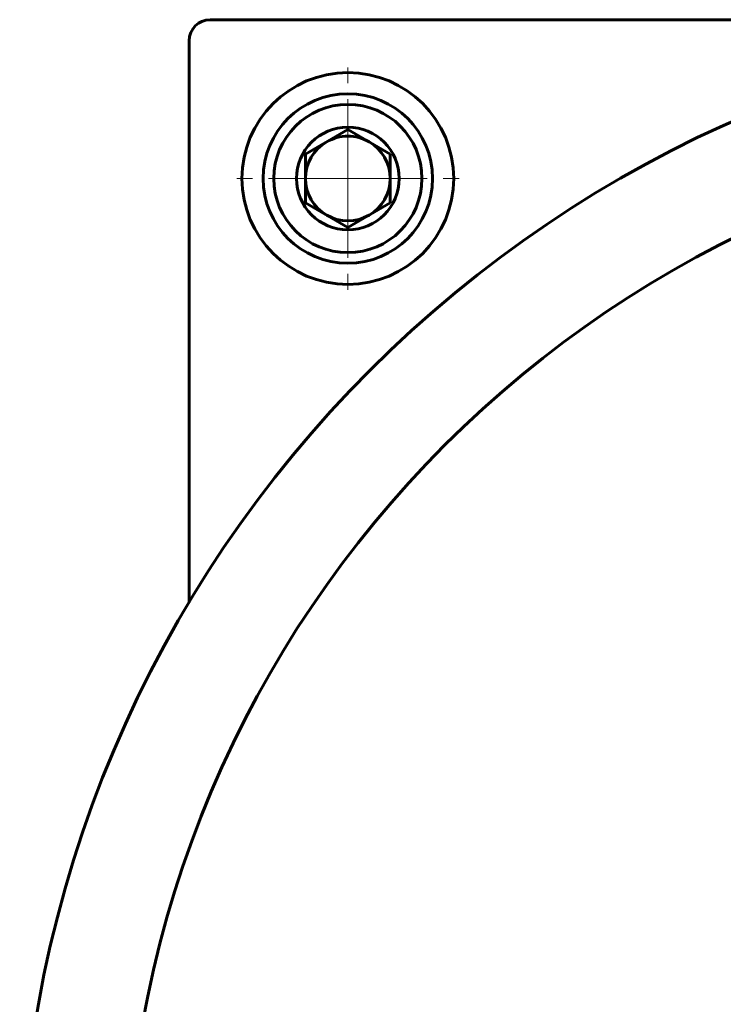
# Model space of a CAD drawing. Header units: millimetres. Extents: x -268 to 542, y -145 to 144.
# Tile 9 of 14: x 307 to 374, y 0 to 93. Entities that reach past the tile are written whole.
import ezdxf

# ---------------------------------------------------------------- set-up
doc = ezdxf.new("R2010")
doc.units = ezdxf.units.MM
doc.linetypes.add('K5LT_AXLED', pattern=[12, 7.5, -1.5, 1.5, -1.5])
doc.linetypes.add('K5LT_BASIC', pattern=[0])
doc.layers.add('Системный слой (1)', color=7, linetype='Continuous', true_color=0x6c6c6c)

# ---------------------------------------------------------------- blocks, each defined once
blk = doc.blocks.new('U67')
at = {"layer": 'Системный слой (1)', "color": 30, "linetype": 'K5LT_AXLED', "lineweight": 18, "true_color": 0xff8000}
for q in [(338.232, 90), (326.232, 78), (350.232, 78), (338.232, 66)]:
    blk.add_line((338.232, 78), q, dxfattribs=at)

msp = doc.modelspace()

# ---------------------------------------------------------------- linework, layer by layer
at = {"layer": 'Системный слой (1)', "color": 150, "linetype": 'K5LT_BASIC', "lineweight": 60, "true_color": 0x0080ff}
for p, q in [((420.232, 93), (325.232, 93)), ((323.232, 91), (323.232, 37.966)), ((338.232, 82.619), (334.232, 80.309)), ((342.232, 80.309), (338.232, 82.619)), ((334.232, 80.309), (334.232, 75.691)), ((342.232, 75.691), (342.232, 80.309)), ((334.232, 75.691), (338.232, 73.381)), ((338.232, 73.381), (342.232, 75.691))]:
    msp.add_line(p, q, dxfattribs=at)
for centre, radius in [((420.232, -20), 113), ((338.232, 78), 10), ((338.232, 78), 8), ((338.232, 78), 7), ((420.232, -20), 103), ((338.232, 78), 4.85)]:
    msp.add_circle(centre, radius, dxfattribs=at)
for centre, radius, start, end in [((325.232, 91), 2, 90, 180), ((338.232, 78), 4, 90, 120), ((338.232, 78), 4, 60, 90), ((338.232, 78), 4, 120, 180), ((338.232, 78), 4, 0, 60), ((338.232, 78), 4, 180, 240), ((338.232, 78), 4, 300, 0), ((338.232, 78), 4, 240, 300)]:
    msp.add_arc(centre, radius, start, end, dxfattribs=at)

# ---------------------------------------------------------------- block references
at = {"layer": 'Системный слой (1)'}
msp.add_blockref('U67', (0, 0), dxfattribs=at)

doc.saveas('drawing.dxf')
